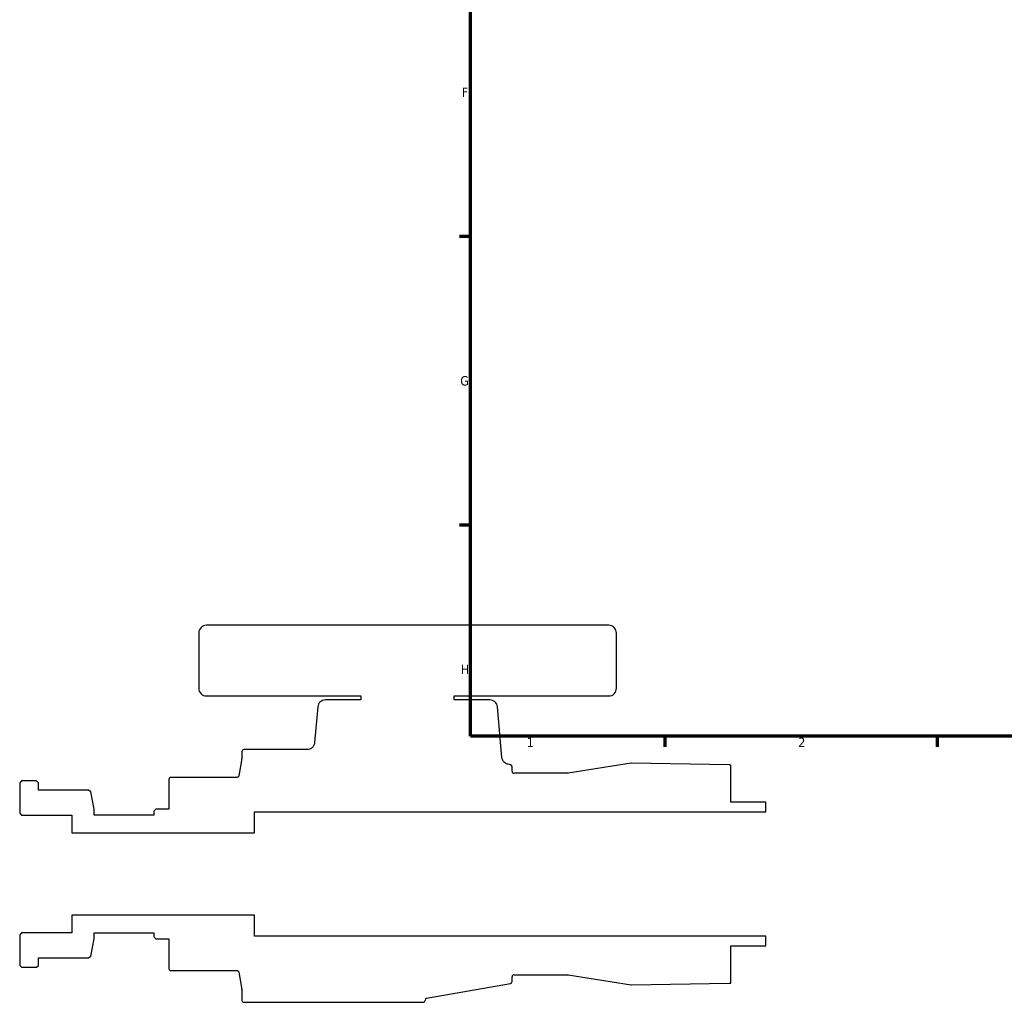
# Model space of a CAD drawing. Header units: millimetres. Extents: x -96 to 918, y -124 to 641.
# Tile 1 of 7: x -96 to 157, y -49 to 204. Entities that reach past the tile are written whole.
import ezdxf

# ---------------------------------------------------------------- set-up
doc = ezdxf.new("R2010")
doc.units = ezdxf.units.MM
doc.layers.add('Border (ANSI)', color=7, linetype='Continuous', lineweight=70)
doc.styles.add('Note Text (ANSI)', font='tahoma.ttf')

# ---------------------------------------------------------------- blocks, each defined once
blk = doc.blocks.new('Borders Default Border')
at = {"layer": 'Border (ANSI)'}
for p, q in [((20, 148.5), (17.2, 148.5)), ((20, 74.25), (17.2, 74.25)), ((70.08, 20), (70.08, 17.2)), ((140.17, 20), (140.17, 17.2))]:
    blk.add_line(p, q, dxfattribs=at)
at = {"layer": 'Border (ANSI)', "flags": 128}
blk.add_lwpolyline([(20, 20), (20, 574), (821, 574), (821, 20), (20, 20)], dxfattribs=at)
at = {"layer": 'Border (ANSI)', "color": 5, "true_color": 0x0000ff, "char_height": 2.4, "attachment_point": 7, "style": 'Note Text (ANSI)'}
for s, insert in [('F', (17.78, 184.43)), ('G', (17.4, 110.13)), ('H', (17.53, 35.93)), ('1', (34.5, 17.2)), ('2', (104.4, 17.2))]:
    blk.add_mtext(s, dxfattribs=dict(at, insert=insert))

msp = doc.modelspace()

# ---------------------------------------------------------------- linework, layer by layer
for p, q in [((55.5978, 48.5), (-47.9222, 48.5)), ((-49.9222, 46.5), (-49.9222, 32.3)), ((57.5978, 32.3), (57.5978, 46.5)), ((-47.9222, 30.3), (-8.1622, 30.3)), ((-8.1622, 29.3), (-17.2971, 29.3)), ((-8.1622, 30.3), (-8.1622, 29.3)), ((15.8378, 29.3), (15.8378, 30.3)), ((15.8378, 30.3), (55.5978, 30.3)), ((24.9728, 29.3), (15.8378, 29.3)), ((-19.2895, 27.4743), (-20.0899, 18.3257)), ((28.0988, 14.517), (26.9652, 27.4743)), ((-38.8102, 16), (-38.8102, 14.3037)), ((-22.0823, 16.5), (-38.3102, 16.5)), ((-38.8178, 14.2169), (-39.6024, 9.767)), ((30.3047, 12.6228), (29.7439, 12.7217)), ((61.3947, 12.9932), (45.1566, 10.4261)), ((86.5654, 12.5614), (61.4815, 12.9992)), ((30.7178, 10.92), (30.7178, 12.1304)), ((45.0786, 10.42), (31.2178, 10.42)), ((87.0378, 2.9629), (87.0378, 12.5415)), ((-95.5022, 8.5), (-96.0022, 8)), ((-96.0022, 8), (-96.0022, 0.1455)), ((-91.7022, 8.5), (-95.5022, 8.5)), ((-91.2022, 8), (-91.7022, 8.5)), ((-91.2022, 6.1), (-91.2022, 8)), ((-57.6022, 8.8538), (-57.6022, 1.16)), ((-40.0948, 9.3538), (-57.1022, 9.3538)), ((-78.2622, 6.1), (-91.2022, 6.1)), ((-77.6668, 5.6092), (-78.2622, 6.1)), ((-76.8022, 1.16), (-77.6668, 5.6092)), ((95.9978, 2.9629), (87.0378, 2.9629)), ((95.9978, 0.5), (95.9978, 2.9629)), ((-96.0022, 0.1455), (-95.5022, -0.3545)), ((-76.8022, -0.3545), (-76.8022, 1.16)), ((-60.9422, 1.16), (-61.4422, 0.66)), ((-61.4422, 0.66), (-61.4422, -0.3545)), ((-57.6022, 1.16), (-60.9422, 1.16)), ((-35.6022, -4.8982), (-35.6022, 0.5)), ((-35.6022, 0.5), (95.9978, 0.5)), ((-95.5022, -0.3545), (-82.5622, -0.3545)), ((-82.5622, -0.3545), (-82.5622, -4.8982)), ((-61.4422, -0.3545), (-76.8022, -0.3545)), ((-82.5622, -4.8982), (-35.6022, -4.8982)), ((-35.6022, -26.1019), (-82.5622, -26.1019)), ((-82.5622, -26.1019), (-82.5622, -30.6455)), ((-35.6022, -31.5), (-35.6022, -26.1019)), ((-95.5022, -30.6455), (-96.0022, -31.1455)), ((-96.0022, -31.1455), (-96.0022, -39)), ((-82.5622, -30.6455), (-95.5022, -30.6455)), ((-77.6668, -36.6092), (-76.8022, -32.1601)), ((-76.8022, -32.1601), (-76.8022, -30.6455)), ((-76.8022, -30.6455), (-61.4422, -30.6455)), ((-61.4422, -30.6455), (-61.4422, -31.6601)), ((-61.4422, -31.6601), (-60.9422, -32.1601)), ((-60.9422, -32.1601), (-57.6022, -32.1601)), ((-57.6022, -32.1601), (-57.6022, -39.8538)), ((95.9978, -31.5), (-35.6022, -31.5)), ((95.9978, -33.9629), (95.9978, -31.5)), ((87.0378, -43.5415), (87.0378, -33.9629)), ((87.0378, -33.9629), (95.9978, -33.9629)), ((-91.2022, -39), (-91.2022, -37.1)), ((-91.2022, -37.1), (-78.2622, -37.1)), ((-78.2622, -37.1), (-77.6668, -36.6092)), ((-96.0022, -39), (-95.5022, -39.5)), ((-95.5022, -39.5), (-91.7022, -39.5)), ((-91.7022, -39.5), (-91.2022, -39)), ((-57.1022, -40.3538), (-40.0948, -40.3538)), ((-39.6024, -40.767), (-38.8178, -45.2169)), ((30.7178, -43.1305), (30.7178, -41.92)), ((31.2178, -41.42), (45.0786, -41.42)), ((45.1566, -41.4261), (61.3947, -43.9932)), ((-38.8102, -45.3037), (-38.8102, -48)), ((8.7295, -47.4272), (30.3047, -43.6229)), ((61.4815, -43.9992), (86.5654, -43.5614)), ((8.3163, -48), (8.3163, -47.9196)), ((-38.3102, -48.5), (7.8163, -48.5))]:
    msp.add_line(p, q)
for centre, major_axis, start_param, end_param in [((-47.9222, 46.5), (-2, 0), 4.71238898, 6.28318531), ((55.5978, 46.5), (0, 2), 4.71238898, 6.28318531), ((-47.9222, 32.3), (0, -2), 4.71238898, 6.28318531), ((55.5978, 32.3), (2, 0), 4.71238898, 6.28318531), ((-17.2971, 27.3), (-2, 0), 4.71238898, 6.19591884), ((24.9728, 27.3), (-0.1743, 1.9924), 4.71238898, 6.19591884), ((-38.3102, 16), (-0.5, 0), 4.71238898, 6.28318531), ((-39.3102, 14.3037), (0, -0.5), 1.3962634, 1.57079633), ((61.4728, 12.4993), (-0.4999, 0.0087), 4.71238898, 4.88663294), ((30.2178, 12.1304), (0, 0.5), 4.71238898, 6.10865238), ((31.2178, 10.92), (-0.5, 0), 0, 1.57079633), ((45.0786, 10.92), (-0.4939, -0.0781), 1.41400566, 1.57079633), ((86.3978, 2.9629), (-9.5786, 0.64), 4.71238898, 4.76165184), ((-57.1022, 8.8538), (-0.5, 0), 4.71238898, 6.28318531), ((-57.1022, -39.8538), (0, -0.5), 4.71238898, 6.28318531), ((31.2178, -41.92), (0, 0.5), 0, 1.57079633), ((45.0786, -41.92), (0.5, 0), 1.41400566, 1.57079633), ((-39.3102, -45.3037), (0.0868, -0.4924), 1.3962634, 1.57079633), ((30.2178, -43.1305), (0.4924, 0.0868), 4.71238898, 6.10865238), ((61.4728, -43.4993), (0.4939, -0.0781), 4.71238898, 4.88663294), ((86.3978, -33.9629), (9.5985, 0.1675), 4.71238898, 4.76165184), ((-38.3102, -48), (0, -0.5), 4.71238898, 6.28318531), ((7.8163, -48), (0.5, 0), 4.71238898, 6.28318531), ((8.8163, -47.9196), (0, 0.5), 0.17453293, 1.57079633)]:
    msp.add_ellipse(centre, major_axis=major_axis, ratio=1, start_param=start_param, end_param=end_param)
for points, knots in [([(-20.0899, 18.3257), (-20.1104, 18.0911), (-20.1722, 17.8619), (-20.3727, 17.4357), (-20.5098, 17.242), (-20.8628, 16.8936), (-21.0821, 16.7486), (-21.5639, 16.5509), (-21.8219, 16.5), (-22.0823, 16.5)], [-0.297559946, -0.297559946, -0.297559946, -0.297559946, -0.226908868, -0.226908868, -0.156257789, -0.156257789, -0.078128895, -0.078128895, 0, 0, 0, 0]), ([(29.7439, 12.7217), (29.5696, 12.7525), (29.4002, 12.8062), (29.0799, 12.9568), (28.9304, 13.0531), (28.5972, 13.3364), (28.4337, 13.5423), (28.1947, 14.0051), (28.1215, 14.2576), (28.0988, 14.517)], [-0.26244482, -0.26244482, -0.26244482, -0.26244482, -0.209351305, -0.209351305, -0.156257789, -0.156257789, -0.078128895, -0.078128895, 0, 0, 0, 0]), ([(-39.6024, 9.767), (-39.6114, 9.7162), (-39.6281, 9.6671), (-39.676, 9.5758), (-39.7069, 9.5342), (-39.7899, 9.4522), (-39.8448, 9.416), (-39.9652, 9.3665), (-40.0297, 9.3538), (-40.0948, 9.3538)], [-0.0699969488, -0.0699969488, -0.0699969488, -0.0699969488, -0.0545306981, -0.0545306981, -0.0390644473, -0.0390644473, -0.0195322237, -0.0195322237, 0, 0, 0, 0]), ([(-40.0948, -40.3538), (-40.0433, -40.3538), (-39.992, -40.3618), (-39.8938, -40.3931), (-39.8474, -40.4163), (-39.7523, -40.4838), (-39.7071, -40.5315), (-39.6374, -40.6416), (-39.6137, -40.7029), (-39.6024, -40.767)], [-0.0699969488, -0.0699969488, -0.0699969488, -0.0699969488, -0.0545306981, -0.0545306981, -0.0390644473, -0.0390644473, -0.0195322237, -0.0195322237, 0, 0, 0, 0])]:
    msp.add_open_spline(points, degree=3, knots=knots)

# ---------------------------------------------------------------- block references
msp.add_blockref('Borders Default Border', (0, 0))

doc.saveas('drawing.dxf')
